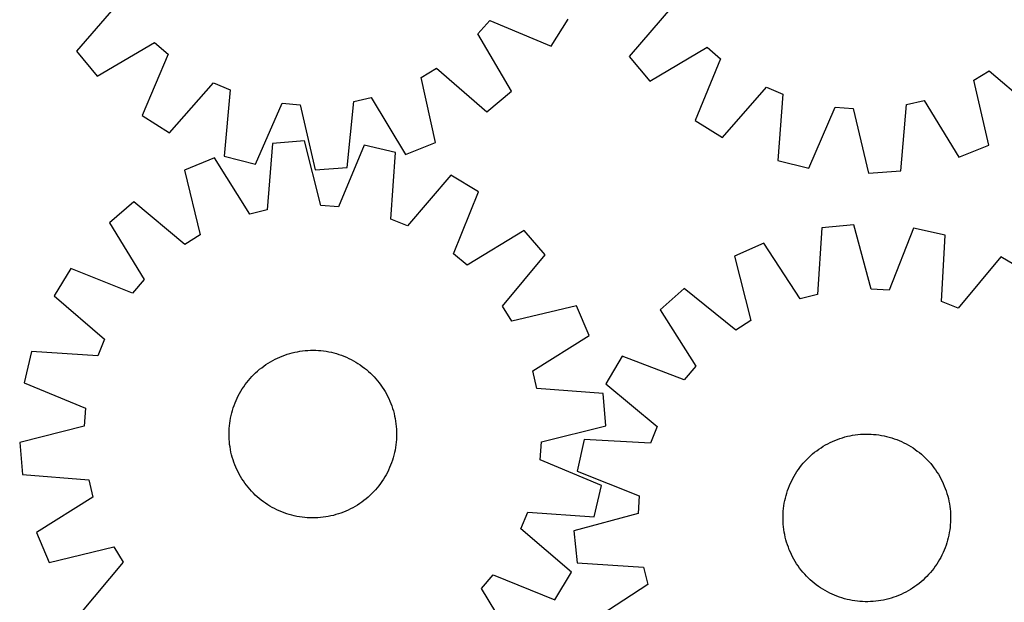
# Model space of a CAD drawing. Header units: millimetres. Extents: x 7 to 1493, y 7 to 2993.
# Tile 6 of 14: x 7 to 477, y 2504 to 2782. Entities that reach past the tile are written whole.
import ezdxf

# ---------------------------------------------------------------- set-up
doc = ezdxf.new("R2010")
doc.units = ezdxf.units.MM
doc.layers.add('CUT', color=7, linetype='CONTINUOUS', true_color=0x000000)

msp = doc.modelspace()

# ---------------------------------------------------------------- linework, layer by layer
at = {"layer": 'CUT'}
for p, q in [((55.011169, 2791.242492), (34.199547, 2767.245594)), ((318.642501, 2788.830821), (298.013806, 2764.67649)), ((225.804875, 2775.548742), (231.458333, 2781.995275)), ((231.458333, 2781.995275), (260.711885, 2769.617695)), ((260.711885, 2769.617695), (268.922106, 2782.630106)), ((241.894914, 2748.161055), (225.804875, 2775.548742)), ((44.037987, 2755.416154), (71.425674, 2771.506192)), ((71.425674, 2771.506192), (77.872207, 2765.852734)), ((307.941841, 2752.922144), (335.206487, 2769.219807)), ((335.206487, 2769.219807), (341.695788, 2763.615493)), ((34.199547, 2767.245594), (44.037987, 2755.416154)), ((77.872207, 2765.852734), (65.494627, 2736.599183)), ((298.013806, 2764.67649), (307.941841, 2752.922144)), ((341.695788, 2763.615493), (329.540832, 2734.268742)), ((198.699729, 2754.750235), (206.068575, 2759.134238)), ((205.539004, 2723.730902), (198.699729, 2754.750235)), ((206.068575, 2759.134238), (230.065474, 2738.322615)), ((462.604179, 2753.431354), (469.939503, 2757.871217)), ((469.939503, 2757.871217), (494.093834, 2737.242523)), ((78.507037, 2728.388962), (99.58218, 2752.154759)), ((99.58218, 2752.154759), (107.460212, 2748.770088)), ((342.615247, 2726.157625), (363.509211, 2750.082863)), ((363.509211, 2750.082863), (371.412732, 2746.758148)), ((469.678939, 2722.46488), (462.604179, 2753.431354)), ((107.460212, 2748.770088), (104.728279, 2717.123425)), ((166.494111, 2743.345631), (174.857031, 2745.237966)), ((174.857031, 2745.237966), (191.248293, 2718.029487)), ((230.065474, 2738.322615), (241.894914, 2748.161055)), ((371.412732, 2746.758148), (368.921327, 2715.091641)), ((119.640914, 2713.336097), (132.340531, 2742.45129)), ((132.340531, 2742.45129), (140.878905, 2741.666723)), ((140.878905, 2741.666723), (148.060039, 2710.724744)), ((163.413147, 2711.731039), (166.494111, 2743.345631)), ((383.862308, 2711.417727), (396.340343, 2740.628571)), ((396.340343, 2740.628571), (404.884431, 2739.908901)), ((427.645472, 2710.145294), (430.486142, 2741.782382)), ((430.486142, 2741.782382), (438.834443, 2743.738203)), ((438.834443, 2743.738203), (455.43196, 2716.65505)), ((65.494627, 2736.599183), (78.507037, 2728.388962)), ((404.884431, 2739.908901), (412.300453, 2709.022376)), ((329.540832, 2734.268742), (342.615247, 2726.157625)), ((127.694281, 2723.250441), (125.177471, 2691.585943)), ((143.027007, 2724.53031), (127.694281, 2723.250441)), ((150.758671, 2693.721284), (143.027007, 2724.53031)), ((171.488173, 2722.426064), (159.309676, 2693.089074)), ((186.465963, 2718.905219), (171.488173, 2722.426064)), ((191.248293, 2718.029487), (205.539004, 2723.730902)), ((455.43196, 2716.65505), (469.678939, 2722.46488)), ((104.728279, 2717.123425), (119.640914, 2713.336097)), ((184.2987, 2687.214878), (186.465963, 2718.905219)), ((99.975856, 2716.456714), (85.789068, 2710.501414)), ((116.849619, 2689.544805), (99.975856, 2716.456714)), ((368.921327, 2715.091641), (383.862308, 2711.417727)), ((85.789068, 2710.501414), (93.180307, 2679.60895)), ((148.060039, 2710.724744), (163.413147, 2711.731039)), ((212.883893, 2708.108977), (192.235825, 2683.971205)), ((226.040617, 2700.132063), (212.883893, 2708.108977)), ((412.300453, 2709.022376), (427.645472, 2710.145294)), ((214.186573, 2670.662479), (226.040617, 2700.132063)), ((61.526656, 2695.474731), (49.874509, 2685.426945)), ((85.890796, 2675.094264), (61.526656, 2695.474731)), ((159.309676, 2693.089074), (150.758671, 2693.721284)), ((125.177471, 2691.585943), (116.849619, 2689.544805)), ((49.874509, 2685.426945), (66.450291, 2658.330485)), ((192.235825, 2683.971205), (184.2987, 2687.214878)), ((405.301361, 2684.459541), (389.990791, 2682.937372)), ((413.519249, 2653.776629), (405.301361, 2684.459541)), ((93.180307, 2679.60895), (85.890796, 2675.094264)), ((247.829339, 2681.700638), (220.732878, 2665.124856)), ((257.877124, 2670.048491), (247.829339, 2681.700638)), ((389.990791, 2682.937372), (387.975013, 2651.237035)), ((433.792243, 2682.80562), (422.079181, 2653.279718)), ((448.823836, 2679.522063), (433.792243, 2682.80562)), ((447.157971, 2647.801413), (448.823836, 2679.522063)), ((362.383262, 2675.706177), (348.292421, 2669.527282)), ((379.680479, 2649.064461), (362.383262, 2675.706177)), ((220.732878, 2665.124856), (214.186573, 2670.662479)), ((237.496657, 2645.684351), (257.877124, 2670.048491)), ((348.292421, 2669.527282), (356.171245, 2638.75556)), ((475.409186, 2669.144924), (455.145397, 2644.683657)), ((488.690406, 2661.377057), (475.409186, 2669.144924)), ((31.443084, 2663.638223), (23.46617, 2650.481499)), ((60.912668, 2651.78418), (31.443084, 2663.638223)), ((66.450291, 2658.330485), (60.912668, 2651.78418)), ((324.270663, 2654.118811), (312.77886, 2643.888024)), ((348.954037, 2634.126168), (324.270663, 2654.118811)), ((387.975013, 2651.237035), (379.680479, 2649.064461)), ((422.079181, 2653.279718), (413.519249, 2653.776629)), ((23.46617, 2650.481499), (47.603942, 2629.833432)), ((455.145397, 2644.683657), (447.157971, 2647.801413)), ((242.011343, 2638.39484), (237.496657, 2645.684351)), ((272.903807, 2645.786079), (242.011343, 2638.39484)), ((278.859108, 2631.599291), (272.903807, 2645.786079)), ((312.77886, 2643.888024), (329.781053, 2617.057068)), ((356.171245, 2638.75556), (348.954037, 2634.126168)), ((47.603942, 2629.833432), (44.36027, 2621.896307)), ((251.947198, 2614.725529), (278.859108, 2631.599291)), ((12.669928, 2624.06357), (9.149083, 2609.08578)), ((44.36027, 2621.896307), (12.669928, 2624.06357)), ((134.746608, 2622.666942), (135.948788, 2623.032687)), ((135.948788, 2623.032687), (137.161863, 2623.360491)), ((137.161863, 2623.360491), (138.384637, 2623.650029)), ((138.384637, 2623.650029), (139.615901, 2623.901016)), ((139.615901, 2623.901016), (140.854442, 2624.113204)), ((140.854442, 2624.113204), (142.099036, 2624.286383)), ((142.099036, 2624.286383), (143.348457, 2624.420384)), ((143.348457, 2624.420384), (144.601469, 2624.515073)), ((144.601469, 2624.515073), (145.856838, 2624.570358)), ((145.856838, 2624.570358), (147.113324, 2624.586183)), ((147.113324, 2624.586183), (148.369686, 2624.562533)), ((148.369686, 2624.562533), (149.624686, 2624.499432)), ((149.624686, 2624.499432), (150.877085, 2624.396941)), ((150.877085, 2624.396941), (152.125646, 2624.255162)), ((152.125646, 2624.255162), (153.369138, 2624.074235)), ((153.369138, 2624.074235), (154.606334, 2623.854338)), ((154.606334, 2623.854338), (155.836011, 2623.595688)), ((155.836011, 2623.595688), (157.056958, 2623.29854)), ((157.056958, 2623.29854), (158.267968, 2622.963189)), ((124.60856, 2617.739449), (125.660966, 2618.426069)), ((125.660966, 2618.426069), (126.734421, 2619.079294)), ((126.734421, 2619.079294), (127.827864, 2619.698478)), ((127.827864, 2619.698478), (128.940216, 2620.283011)), ((128.940216, 2620.283011), (130.07038, 2620.832316)), ((130.07038, 2620.832316), (131.217241, 2621.34585)), ((131.217241, 2621.34585), (132.379666, 2621.823107)), ((132.379666, 2621.823107), (133.556509, 2622.263616)), ((133.556509, 2622.263616), (134.746608, 2622.666942)), ((158.267968, 2622.963189), (159.467847, 2622.589964)), ((159.467847, 2622.589964), (160.655411, 2622.179234)), ((160.655411, 2622.179234), (161.829488, 2621.731405)), ((161.829488, 2621.731405), (162.988918, 2621.246918)), ((162.988918, 2621.246918), (164.132559, 2620.726251)), ((164.132559, 2620.726251), (165.25928, 2620.169919)), ((165.25928, 2620.169919), (166.367971, 2619.57847)), ((166.367971, 2619.57847), (167.457536, 2618.952488)), ((167.457536, 2618.952488), (168.526902, 2618.292591)), ((168.526902, 2618.292591), (169.575012, 2617.59943)), ((294.69429, 2621.810566), (286.926424, 2608.529346)), ((324.347641, 2610.424014), (294.69429, 2621.810566)), ((118.792709, 2612.958584), (119.697814, 2613.830243)), ((119.697814, 2613.830243), (120.629853, 2614.673043)), ((120.629853, 2614.673043), (121.587904, 2615.486151)), ((121.587904, 2615.486151), (122.571023, 2616.268764)), ((122.571023, 2616.268764), (123.57824, 2617.020111)), ((123.57824, 2617.020111), (124.60856, 2617.739449)), ((169.575012, 2617.59943), (170.600832, 2616.873689)), ((170.600832, 2616.873689), (171.60335, 2616.116085)), ((171.60335, 2616.116085), (172.581576, 2615.327364)), ((172.581576, 2615.327364), (173.534545, 2614.508306)), ((173.534545, 2614.508306), (174.461317, 2613.659718)), ((174.461317, 2613.659718), (175.360977, 2612.782439)), ((253.988337, 2606.397676), (251.947198, 2614.725529)), ((329.781053, 2617.057068), (324.347641, 2610.424014)), ((9.149083, 2609.08578), (38.486073, 2596.907283)), ((114.701458, 2608.198439), (115.459063, 2609.200957)), ((115.459063, 2609.200957), (116.247783, 2610.179183)), ((116.247783, 2610.179183), (117.066841, 2611.132152)), ((117.066841, 2611.132152), (117.915429, 2612.058924)), ((117.915429, 2612.058924), (118.792709, 2612.958584)), ((175.360977, 2612.782439), (176.232637, 2611.877333)), ((176.232637, 2611.877333), (177.075436, 2610.945294)), ((177.075436, 2610.945294), (177.888544, 2609.987243)), ((177.888544, 2609.987243), (178.671157, 2609.004124)), ((178.671157, 2609.004124), (179.422504, 2607.996907)), ((111.996677, 2603.965578), (112.622659, 2605.055143)), ((112.622659, 2605.055143), (113.282556, 2606.124509)), ((113.282556, 2606.124509), (113.975717, 2607.172619)), ((113.975717, 2607.172619), (114.701458, 2608.198439)), ((179.422504, 2607.996907), (180.141842, 2606.966587)), ((180.141842, 2606.966587), (180.828463, 2605.914181)), ((180.828463, 2605.914181), (181.481687, 2604.840727)), ((181.481687, 2604.840727), (182.100872, 2603.747284)), ((285.652834, 2603.880866), (253.988337, 2606.397676)), ((286.926424, 2608.529346), (311.387691, 2588.265557)), ((109.843742, 2599.427095), (110.328229, 2600.586525)), ((110.328229, 2600.586525), (110.848896, 2601.730165)), ((110.848896, 2601.730165), (111.405228, 2602.856887)), ((111.405228, 2602.856887), (111.996677, 2603.965578)), ((182.100872, 2603.747284), (182.685404, 2602.634931)), ((182.685404, 2602.634931), (183.234709, 2601.504767)), ((183.234709, 2601.504767), (183.748243, 2600.357906)), ((183.748243, 2600.357906), (184.2255, 2599.195481)), ((286.932703, 2588.54814), (285.652834, 2603.880866)), ((38.486073, 2596.907283), (37.853864, 2588.356278)), ((108.276607, 2594.654565), (108.611958, 2595.865575)), ((108.611958, 2595.865575), (108.985183, 2597.065454)), ((108.985183, 2597.065454), (109.395913, 2598.253018)), ((109.395913, 2598.253018), (109.843742, 2599.427095)), ((184.2255, 2599.195481), (184.666009, 2598.018638)), ((184.666009, 2598.018638), (185.069336, 2596.828539)), ((185.069336, 2596.828539), (185.435081, 2595.626359)), ((185.435081, 2595.626359), (185.762884, 2594.413284)), ((107.319985, 2589.723253), (107.500913, 2590.966745)), ((107.500913, 2590.966745), (107.72081, 2592.20394)), ((107.72081, 2592.20394), (107.979459, 2593.433618)), ((107.979459, 2593.433618), (108.276607, 2594.654565)), ((185.762884, 2594.413284), (186.052422, 2593.190511)), ((186.052422, 2593.190511), (186.303409, 2591.959246)), ((186.303409, 2591.959246), (186.515597, 2590.720705)), ((186.515597, 2590.720705), (186.688777, 2589.476111)), ((37.853864, 2588.356278), (7.044837, 2580.624614)), ((106.988964, 2584.71093), (107.012614, 2585.967293)), ((107.012614, 2585.967293), (107.075715, 2587.222293)), ((107.075715, 2587.222293), (107.178206, 2588.474692)), ((107.178206, 2588.474692), (107.319985, 2589.723253)), ((186.688777, 2589.476111), (186.822777, 2588.226691)), ((186.822777, 2588.226691), (186.917467, 2586.973678)), ((186.917467, 2586.973678), (186.972751, 2585.718309)), ((186.972751, 2585.718309), (186.988576, 2584.461824)), ((256.123677, 2580.816476), (286.932703, 2588.54814)), ((311.387691, 2588.265557), (308.269935, 2580.278131)), ((107.004789, 2583.454445), (106.988964, 2584.71093)), ((107.060074, 2582.199076), (107.004789, 2583.454445)), ((107.154763, 2580.946063), (107.060074, 2582.199076)), ((107.288764, 2579.696643), (107.154763, 2580.946063)), ((186.799334, 2580.698062), (186.657555, 2579.449501)), ((186.901825, 2581.950461), (186.799334, 2580.698062)), ((186.964926, 2583.205461), (186.901825, 2581.950461)), ((186.988576, 2584.461824), (186.964926, 2583.205461)), ((255.491467, 2572.265471), (256.123677, 2580.816476)), ((276.549285, 2581.943997), (273.265727, 2566.912403)), ((308.269935, 2580.278131), (276.549285, 2581.943997)), ((393.986154, 2580.569627), (395.124751, 2581.101232)), ((395.124751, 2581.101232), (396.279484, 2581.596811)), ((396.279484, 2581.596811), (397.449213, 2582.055875)), ((397.449213, 2582.055875), (398.632785, 2582.47797)), ((398.632785, 2582.47797), (399.829032, 2582.86268)), ((399.829032, 2582.86268), (401.036772, 2583.209625)), ((401.036772, 2583.209625), (402.254814, 2583.518462)), ((402.254814, 2583.518462), (403.481955, 2583.788888)), ((403.481955, 2583.788888), (404.716986, 2584.020635)), ((404.716986, 2584.020635), (405.958686, 2584.213474)), ((405.958686, 2584.213474), (407.205831, 2584.367215)), ((407.205831, 2584.367215), (408.45719, 2584.481707)), ((408.45719, 2584.481707), (409.711527, 2584.556836)), ((409.711527, 2584.556836), (410.967606, 2584.592528)), ((410.967606, 2584.592528), (412.224185, 2584.588749)), ((412.224185, 2584.588749), (413.480026, 2584.545501)), ((413.480026, 2584.545501), (414.733889, 2584.462827)), ((414.733889, 2584.462827), (415.984536, 2584.34081)), ((415.984536, 2584.34081), (417.230734, 2584.179568)), ((417.230734, 2584.179568), (418.471252, 2583.979263)), ((418.471252, 2583.979263), (419.704866, 2583.740091)), ((419.704866, 2583.740091), (420.930358, 2583.462288)), ((420.930358, 2583.462288), (422.14652, 2583.146128)), ((422.14652, 2583.146128), (423.352151, 2582.791924)), ((423.352151, 2582.791924), (424.546062, 2582.400025)), ((424.546062, 2582.400025), (425.727073, 2581.970817)), ((425.727073, 2581.970817), (426.89402, 2581.504725)), ((426.89402, 2581.504725), (428.04575, 2581.002208)), ((428.04575, 2581.002208), (429.181128, 2580.463763)), ((7.044837, 2580.624614), (8.324706, 2565.291888)), ((107.461944, 2578.452049), (107.288764, 2579.696643)), ((107.674132, 2577.213508), (107.461944, 2578.452049)), ((107.925118, 2575.982243), (107.674132, 2577.213508)), ((186.256731, 2576.968814), (185.998081, 2575.739136)), ((186.476628, 2578.206009), (186.256731, 2576.968814)), ((186.657555, 2579.449501), (186.476628, 2578.206009)), ((386.559899, 2575.888056), (387.555109, 2576.655236)), ((387.555109, 2576.655236), (388.573925, 2577.390777)), ((388.573925, 2577.390777), (389.615342, 2578.093954)), ((389.615342, 2578.093954), (390.678332, 2578.764072)), ((390.678332, 2578.764072), (391.761847, 2579.400469)), ((391.761847, 2579.400469), (392.864817, 2580.002519)), ((392.864817, 2580.002519), (393.986154, 2580.569627)), ((429.181128, 2580.463763), (430.299033, 2579.88992)), ((430.299033, 2579.88992), (431.398362, 2579.281246)), ((431.398362, 2579.281246), (432.478028, 2578.638341)), ((432.478028, 2578.638341), (433.536969, 2577.961841)), ((433.536969, 2577.961841), (434.574137, 2577.252412)), ((434.574137, 2577.252412), (435.588509, 2576.510755)), ((435.588509, 2576.510755), (436.579086, 2575.737602)), ((108.214656, 2574.75947), (107.925118, 2575.982243)), ((108.54246, 2573.546395), (108.214656, 2574.75947)), ((108.908205, 2572.344214), (108.54246, 2573.546395)), ((109.311531, 2571.154116), (108.908205, 2572.344214)), ((184.992357, 2572.1073), (184.581628, 2570.919736)), ((185.365582, 2573.307179), (184.992357, 2572.1073)), ((185.700934, 2574.518189), (185.365582, 2573.307179)), ((185.998081, 2575.739136), (185.700934, 2574.518189)), ((284.828457, 2560.086974), (255.491467, 2572.265471)), ((381.137632, 2570.665048), (381.971458, 2571.605123)), ((381.971458, 2571.605123), (382.834402, 2572.518542)), ((382.834402, 2572.518542), (383.72561, 2573.404406)), ((383.72561, 2573.404406), (384.644205, 2574.261839)), ((384.644205, 2574.261839), (385.589279, 2575.089994)), ((385.589279, 2575.089994), (386.559899, 2575.888056)), ((436.579086, 2575.737602), (437.544888, 2574.933716)), ((437.544888, 2574.933716), (438.484962, 2574.099889)), ((438.484962, 2574.099889), (439.398382, 2573.236946)), ((439.398382, 2573.236946), (440.284245, 2572.345738)), ((440.284245, 2572.345738), (441.141678, 2571.427143)), ((441.141678, 2571.427143), (441.969834, 2570.482069)), ((109.75204, 2569.977273), (109.311531, 2571.154116)), ((110.229297, 2568.814848), (109.75204, 2569.977273)), ((110.742831, 2567.667987), (110.229297, 2568.814848)), ((111.292136, 2566.537823), (110.742831, 2567.667987)), ((183.128645, 2567.442589), (182.572312, 2566.315867)), ((183.649311, 2568.586229), (183.128645, 2567.442589)), ((184.133798, 2569.745659), (183.649311, 2568.586229)), ((184.581628, 2570.919736), (184.133798, 2569.745659)), ((273.265727, 2566.912403), (302.79163, 2555.199342)), ((377.433007, 2565.598189), (378.109507, 2566.657129)), ((378.109507, 2566.657129), (378.818936, 2567.694297)), ((378.818936, 2567.694297), (379.560593, 2568.70867)), ((379.560593, 2568.70867), (380.333746, 2569.699246)), ((380.333746, 2569.699246), (381.137632, 2570.665048)), ((441.969834, 2570.482069), (442.767896, 2569.511448)), ((442.767896, 2569.511448), (443.535076, 2568.516239)), ((443.535076, 2568.516239), (444.270617, 2567.497423)), ((444.270617, 2567.497423), (444.973793, 2566.456006)), ((8.324706, 2565.291888), (39.989204, 2562.775078)), ((39.989204, 2562.775078), (42.030342, 2554.447225)), ((111.876669, 2565.42547), (111.292136, 2566.537823)), ((112.495853, 2564.332027), (111.876669, 2565.42547)), ((113.149078, 2563.258573), (112.495853, 2564.332027)), ((113.835698, 2562.206167), (113.149078, 2563.258573)), ((114.555037, 2561.175847), (113.835698, 2562.206167)), ((180.001823, 2562.000135), (179.276082, 2560.974315)), ((180.694984, 2563.048245), (180.001823, 2562.000135)), ((181.354881, 2564.117611), (180.694984, 2563.048245)), ((181.980863, 2565.207176), (181.354881, 2564.117611)), ((182.572312, 2566.315867), (181.980863, 2565.207176)), ((375.06914, 2561.165911), (375.607585, 2562.301289)), ((375.607585, 2562.301289), (376.181428, 2563.419194)), ((376.181428, 2563.419194), (376.790102, 2564.518522)), ((376.790102, 2564.518522), (377.433007, 2565.598189)), ((444.973793, 2566.456006), (445.643911, 2565.393015)), ((445.643911, 2565.393015), (446.280309, 2564.3095)), ((446.280309, 2564.3095), (446.882359, 2563.20653)), ((446.882359, 2563.20653), (447.449466, 2562.085194)), ((447.449466, 2562.085194), (447.981072, 2560.946597)), ((115.306383, 2560.16863), (114.555037, 2561.175847)), ((116.088997, 2559.185511), (115.306383, 2560.16863)), ((116.902104, 2558.22746), (116.088997, 2559.185511)), ((117.744904, 2557.295421), (116.902104, 2558.22746)), ((118.616563, 2556.390315), (117.744904, 2557.295421)), ((176.910699, 2558.040602), (176.062111, 2557.11383)), ((177.729757, 2558.993571), (176.910699, 2558.040602)), ((178.518478, 2559.971797), (177.729757, 2558.993571)), ((179.276082, 2560.974315), (178.518478, 2559.971797)), ((281.307612, 2545.109184), (284.828457, 2560.086974)), ((373.279424, 2556.472312), (373.671323, 2557.666222)), ((373.671323, 2557.666222), (374.100531, 2558.847233)), ((374.100531, 2558.847233), (374.566623, 2560.01418)), ((374.566623, 2560.01418), (375.06914, 2561.165911)), ((447.981072, 2560.946597), (448.476651, 2559.791864)), ((448.476651, 2559.791864), (448.935715, 2558.622134)), ((448.935715, 2558.622134), (449.357809, 2557.438562)), ((449.357809, 2557.438562), (449.742519, 2556.242316)), ((42.030342, 2554.447225), (15.118433, 2537.573463)), ((119.516223, 2555.513036), (118.616563, 2556.390315)), ((120.442995, 2554.664448), (119.516223, 2555.513036)), ((121.395964, 2553.84539), (120.442995, 2554.664448)), ((122.37419, 2553.056669), (121.395964, 2553.84539)), ((123.376708, 2552.299065), (122.37419, 2553.056669)), ((171.406517, 2552.90399), (170.3993, 2552.152643)), ((172.389636, 2553.686603), (171.406517, 2552.90399)), ((173.347688, 2554.499711), (172.389636, 2553.686603)), ((174.279726, 2555.342511), (173.347688, 2554.499711)), ((175.184832, 2556.21417), (174.279726, 2555.342511)), ((176.062111, 2557.11383), (175.184832, 2556.21417)), ((302.79163, 2555.199342), (302.294719, 2546.639409)), ((372.092085, 2551.591412), (372.331257, 2552.825026)), ((372.331257, 2552.825026), (372.60906, 2554.050519)), ((372.60906, 2554.050519), (372.92522, 2555.266681)), ((372.92522, 2555.266681), (373.279424, 2556.472312)), ((449.742519, 2556.242316), (450.089464, 2555.034576)), ((450.089464, 2555.034576), (450.398302, 2553.816534)), ((450.398302, 2553.816534), (450.668728, 2552.589392)), ((450.668728, 2552.589392), (450.900474, 2551.354362)), ((124.402528, 2551.573324), (123.376708, 2552.299065)), ((125.450638, 2550.880163), (124.402528, 2551.573324)), ((126.520004, 2550.220266), (125.450638, 2550.880163)), ((127.60957, 2549.594284), (126.520004, 2550.220266)), ((128.71826, 2549.002835), (127.60957, 2549.594284)), ((129.844982, 2548.446503), (128.71826, 2549.002835)), ((130.988622, 2547.925836), (129.844982, 2548.446503)), ((132.148053, 2547.441349), (130.988622, 2547.925836)), ((162.760299, 2547.826904), (161.597874, 2547.349647)), ((163.90716, 2548.340438), (162.760299, 2547.826904)), ((165.037324, 2548.889743), (163.90716, 2548.340438)), ((166.149677, 2549.474276), (165.037324, 2548.889743)), ((167.24312, 2550.09346), (166.149677, 2549.474276)), ((168.316574, 2550.746685), (167.24312, 2550.09346)), ((169.368981, 2551.433305), (168.316574, 2550.746685)), ((170.3993, 2552.152643), (169.368981, 2551.433305)), ((371.525847, 2546.600187), (371.608521, 2547.854049)), ((371.608521, 2547.854049), (371.730538, 2549.104697)), ((371.730538, 2549.104697), (371.891779, 2550.350894)), ((371.891779, 2550.350894), (372.092085, 2551.591412)), ((450.900474, 2551.354362), (451.093314, 2550.112662)), ((451.093314, 2550.112662), (451.247055, 2548.865517)), ((451.247055, 2548.865517), (451.361547, 2547.614158)), ((133.322129, 2546.99352), (132.148053, 2547.441349)), ((134.509693, 2546.58279), (133.322129, 2546.99352)), ((135.709572, 2546.209565), (134.509693, 2546.58279)), ((136.920583, 2545.874214), (135.709572, 2546.209565)), ((138.141529, 2545.577066), (136.920583, 2545.874214)), ((139.371207, 2545.318416), (138.141529, 2545.577066)), ((140.608402, 2545.098519), (139.371207, 2545.318416)), ((141.851894, 2544.917592), (140.608402, 2545.098519)), ((143.100455, 2544.775813), (141.851894, 2544.917592)), ((144.352854, 2544.673322), (143.100455, 2544.775813)), ((145.607854, 2544.610221), (144.352854, 2544.673322)), ((146.864217, 2544.586571), (145.607854, 2544.610221)), ((148.120702, 2544.602396), (146.864217, 2544.586571)), ((149.376071, 2544.657681), (148.120702, 2544.602396)), ((150.629084, 2544.75237), (149.376071, 2544.657681)), ((151.878504, 2544.886371), (150.629084, 2544.75237)), ((153.123098, 2545.05955), (151.878504, 2544.886371)), ((154.361639, 2545.271738), (153.123098, 2545.05955)), ((155.592904, 2545.522725), (154.361639, 2545.271738)), ((156.815677, 2545.812263), (155.592904, 2545.522725)), ((158.028752, 2546.140066), (156.815677, 2545.812263)), ((159.230933, 2546.505812), (158.028752, 2546.140066)), ((160.421031, 2546.909138), (159.230933, 2546.505812)), ((161.597874, 2547.349647), (160.421031, 2546.909138)), ((246.373598, 2539.339322), (249.617271, 2547.276447)), ((249.617271, 2547.276447), (281.307612, 2545.109184)), ((302.294719, 2546.639409), (271.611807, 2538.421521)), ((371.478819, 2544.087766), (371.482599, 2545.344346)), ((371.514512, 2542.831688), (371.478819, 2544.087766)), ((371.482599, 2545.344346), (371.525847, 2546.600187)), ((451.361547, 2547.614158), (451.436676, 2546.359821)), ((451.468588, 2543.847163), (451.42534, 2542.591322)), ((451.436676, 2546.359821), (451.472368, 2545.103742)), ((451.472368, 2545.103742), (451.468588, 2543.847163)), ((270.511371, 2518.691254), (246.373598, 2539.339322)), ((271.611807, 2538.421521), (273.133976, 2523.110951)), ((371.589641, 2541.57735), (371.514512, 2542.831688)), ((371.704132, 2540.325991), (371.589641, 2541.57735)), ((371.857874, 2539.078847), (371.704132, 2540.325991)), ((372.050713, 2537.837146), (371.857874, 2539.078847)), ((451.059408, 2538.840614), (450.859103, 2537.600096)), ((451.220649, 2540.086812), (451.059408, 2538.840614)), ((451.342667, 2541.337459), (451.220649, 2540.086812)), ((451.42534, 2542.591322), (451.342667, 2541.337459)), ((15.118433, 2537.573463), (21.073733, 2523.386675)), ((372.28246, 2536.602116), (372.050713, 2537.837146)), ((372.552886, 2535.374974), (372.28246, 2536.602116)), ((372.861723, 2534.156932), (372.552886, 2535.374974)), ((373.208668, 2532.949192), (372.861723, 2534.156932)), ((450.025968, 2533.924828), (449.671763, 2532.719197)), ((450.342127, 2535.14099), (450.025968, 2533.924828)), ((450.61993, 2536.366482), (450.342127, 2535.14099)), ((450.859103, 2537.600096), (450.61993, 2536.366482)), ((21.073733, 2523.386675), (51.966197, 2530.777914)), ((51.966197, 2530.777914), (56.480884, 2523.488403)), ((373.593378, 2531.752946), (373.208668, 2532.949192)), ((374.015473, 2530.569374), (373.593378, 2531.752946)), ((374.474536, 2529.399644), (374.015473, 2530.569374)), ((374.970116, 2528.244911), (374.474536, 2529.399644)), ((448.384565, 2529.177328), (447.882048, 2528.025597)), ((448.850657, 2530.344275), (448.384565, 2529.177328)), ((449.279864, 2531.525286), (448.850657, 2530.344275)), ((449.671763, 2532.719197), (449.279864, 2531.525286)), ((375.501721, 2527.106314), (374.970116, 2528.244911)), ((376.068829, 2525.984978), (375.501721, 2527.106314)), ((376.670878, 2524.882008), (376.068829, 2525.984978)), ((377.307276, 2523.798493), (376.670878, 2524.882008)), ((446.161085, 2524.672986), (445.518181, 2523.593319)), ((446.769759, 2525.772315), (446.161085, 2524.672986)), ((447.343602, 2526.890219), (446.769759, 2525.772315)), ((447.882048, 2528.025597), (447.343602, 2526.890219)), ((56.480884, 2523.488403), (36.100416, 2499.124263)), ((273.133976, 2523.110951), (304.834313, 2521.095174)), ((304.834313, 2521.095174), (307.006887, 2512.80064)), ((377.977394, 2522.735502), (377.307276, 2523.798493)), ((378.68057, 2521.694085), (377.977394, 2522.735502)), ((379.416112, 2520.675269), (378.68057, 2521.694085)), ((380.183292, 2519.68006), (379.416112, 2520.675269)), ((380.981353, 2518.709439), (380.183292, 2519.68006)), ((443.390595, 2520.482838), (442.617442, 2519.492262)), ((444.132252, 2521.497211), (443.390595, 2520.482838)), ((444.84168, 2522.534379), (444.132252, 2521.497211)), ((445.518181, 2523.593319), (444.84168, 2522.534379)), ((227.527249, 2510.842269), (233.064872, 2517.388574)), ((233.064872, 2517.388574), (262.534456, 2505.534531)), ((262.534456, 2505.534531), (270.511371, 2518.691254)), ((381.809509, 2517.764365), (380.981353, 2518.709439)), ((382.666942, 2516.845771), (381.809509, 2517.764365)), ((383.552805, 2515.954562), (382.666942, 2516.845771)), ((384.466225, 2515.091619), (383.552805, 2515.954562)), ((385.4063, 2514.257792), (384.466225, 2515.091619)), ((438.306983, 2514.92967), (437.361909, 2514.101514)), ((439.225577, 2515.787102), (438.306983, 2514.92967)), ((440.116786, 2516.672966), (439.225577, 2515.787102)), ((440.979729, 2517.586385), (440.116786, 2516.672966)), ((441.813555, 2518.52646), (440.979729, 2517.586385)), ((442.617442, 2519.492262), (441.813555, 2518.52646)), ((244.103032, 2483.745809), (227.527249, 2510.842269)), ((307.006887, 2512.80064), (280.365171, 2495.503423)), ((386.372102, 2513.453906), (385.4063, 2514.257792)), ((387.362678, 2512.680753), (386.372102, 2513.453906)), ((388.377051, 2511.939096), (387.362678, 2512.680753)), ((389.414219, 2511.229667), (388.377051, 2511.939096)), ((390.473159, 2510.553167), (389.414219, 2511.229667)), ((391.552826, 2509.910263), (390.473159, 2510.553167)), ((432.272855, 2510.427437), (431.18934, 2509.791039)), ((433.335846, 2511.097554), (432.272855, 2510.427437)), ((434.377263, 2511.800731), (433.335846, 2511.097554)), ((435.396079, 2512.536272), (434.377263, 2511.800731)), ((436.391288, 2513.303452), (435.396079, 2512.536272)), ((437.361909, 2514.101514), (436.391288, 2513.303452)), ((392.652154, 2509.301588), (391.552826, 2509.910263)), ((393.770059, 2508.727745), (392.652154, 2509.301588)), ((394.905437, 2508.1893), (393.770059, 2508.727745)), ((396.057168, 2507.686783), (394.905437, 2508.1893)), ((397.224115, 2507.220691), (396.057168, 2507.686783)), ((398.405126, 2506.791484), (397.224115, 2507.220691)), ((399.599036, 2506.399584), (398.405126, 2506.791484)), ((400.804667, 2506.04538), (399.599036, 2506.399584)), ((402.020829, 2505.729221), (400.804667, 2506.04538)), ((403.246322, 2505.451417), (402.020829, 2505.729221)), ((420.696374, 2505.673046), (419.469232, 2505.40262)), ((421.914416, 2505.981884), (420.696374, 2505.673046)), ((423.122156, 2506.328829), (421.914416, 2505.981884)), ((424.318402, 2506.713538), (423.122156, 2506.328829)), ((425.501974, 2507.135633), (424.318402, 2506.713538)), ((426.671704, 2507.594697), (425.501974, 2507.135633)), ((427.826437, 2508.090276), (426.671704, 2507.594697)), ((428.965033, 2508.621882), (427.826437, 2508.090276)), ((430.08637, 2509.188989), (428.965033, 2508.621882)), ((431.18934, 2509.791039), (430.08637, 2509.188989)), ((404.479936, 2505.212245), (403.246322, 2505.451417)), ((405.720454, 2505.01194), (404.479936, 2505.212245)), ((406.966651, 2504.850699), (405.720454, 2505.01194)), ((408.217298, 2504.728681), (406.966651, 2504.850699)), ((409.471161, 2504.646007), (408.217298, 2504.728681)), ((410.727002, 2504.60276), (409.471161, 2504.646007)), ((411.983582, 2504.59898), (410.727002, 2504.60276)), ((413.23966, 2504.634672), (411.983582, 2504.59898)), ((414.493998, 2504.709801), (413.23966, 2504.634672)), ((415.745356, 2504.824293), (414.493998, 2504.709801)), ((416.992501, 2504.978034), (415.745356, 2504.824293)), ((418.234202, 2505.170873), (416.992501, 2504.978034)), ((419.469232, 2505.40262), (418.234202, 2505.170873))]:
    msp.add_line(p, q, dxfattribs=at)

doc.saveas('drawing.dxf')
